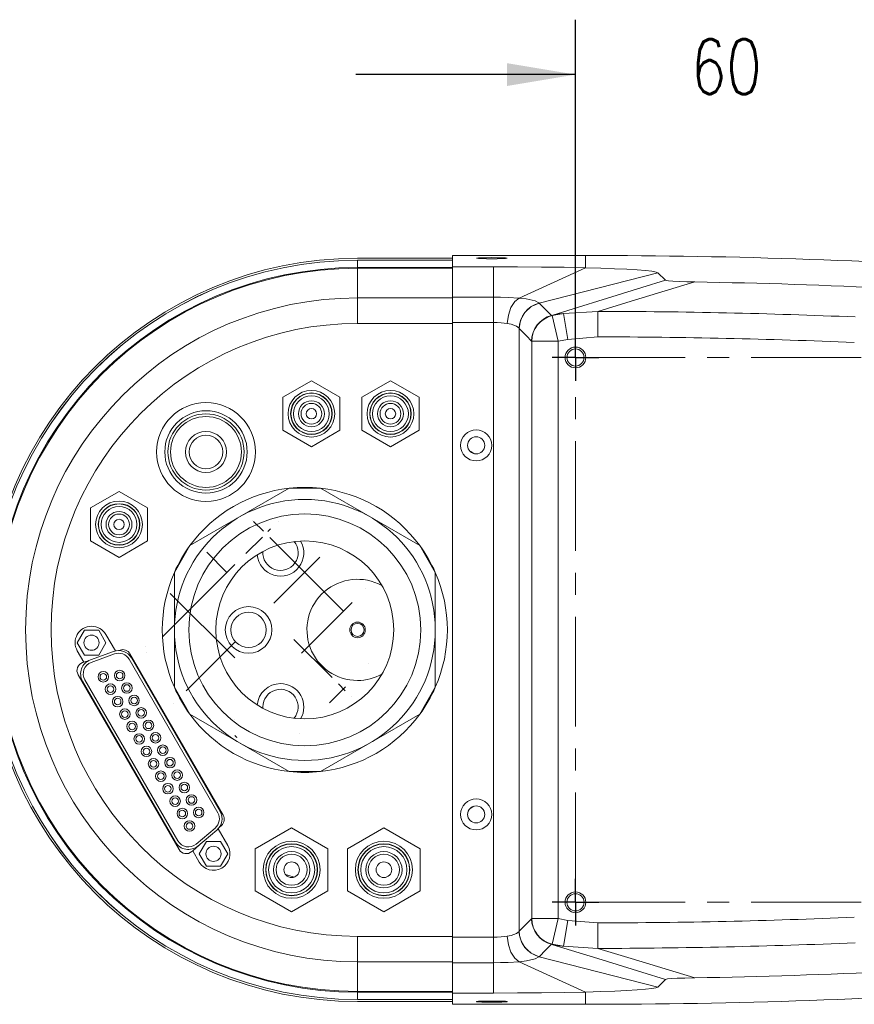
# Model space of a CAD drawing. Extents: x 13 to 426, y 7 to 274.
# Tile 3 of 17: x 51 to 99, y 38 to 95. Entities that reach past the tile are written whole.
import ezdxf

# ---------------------------------------------------------------- set-up
doc = ezdxf.new("R2010")
doc.units = 0
doc.header["$MEASUREMENT"] = 0
doc.header["$PDSIZE"] = -1
doc.linetypes.add('CENTER', pattern=[10.159999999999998, 6.35, -1.27, 1.27, -1.27])
doc.styles.add('SLDTEXTSTYLE0', font='SIMPLEX', dxfattribs={"width": 0.75})
doc.dimstyles.new('SLDDIMSTYLE0', dxfattribs={"dimtxt": 4.2333333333, "dimasz": 3.9624, "dimexe": 3.175, "dimexo": 0.0625, "dimgap": 1.0583333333, "dimtad": 0, "dimtih": 1, "dimtoh": 1, "dimdec": 0, "dimlfac": 3.3333333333, "dimzin": 12, "dimdsep": 46, "dimtxsty": 'Standard', "dimsah": 1, "dimcen": 0.09, "dimclrd": 7, "dimclre": 7, "dimclrt": 7, "dimadec": 0, "dimazin": 0, "dimtfac": 1, "dimtdec": 4, "dimtofl": 0, "dimtmove": 0, "dimatfit": 3, "dimfxl": 1, "dimtolj": 1, "dimtzin": 12, "dimarcsym": 0})

# ---------------------------------------------------------------- blocks, each defined once
blk = doc.blocks.new('*D7')
at = {"color": 7}
for p, q in [((83.0162587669, 76.560648), (83.0162587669, 94.8207680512)), ((101.0162587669, 76.560648), (101.0162587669, 94.8207680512)), ((83.0162587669, 91.6457680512), (70.3162587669, 91.6457680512)), ((101.0162587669, 91.6457680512), (113.7162587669, 91.6457680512))]:
    blk.add_line(p, q, dxfattribs=at)
for p in [(83.0162587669, 75.290648), (101.0162587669, 75.290648)]:
    blk.add_point(p, dxfattribs=at)
for points in [[(83.0162587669, 91.6457680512), (79.0538587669, 92.3061680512), (79.0538587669, 90.9853680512)], [(101.0162587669, 91.6457680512), (104.9786587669, 90.9853680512), (104.9786587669, 92.3061680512)]]:
    blk.add_solid(points, dxfattribs=at)
at = {"color": 7, "insert": (89.6976046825, 90.5168082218), "char_height": 3.175, "attachment_point": 7, "style": 'SLDTEXTSTYLE0'}
blk.add_mtext('60', dxfattribs=at)
blk = doc.blocks.new('SW_CENTERMARK4')
at = {"color": 7, "linetype": 'Continuous'}
for p, q in [((83.0162587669, 76.040648), (83.0162587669, 76.640648)), ((83.0162587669, 75.290648), (83.0162587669, 76.040648)), ((82.2662587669, 75.290648), (81.6662587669, 75.290648)), ((83.0162587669, 75.290648), (82.2662587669, 75.290648)), ((83.0162587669, 75.290648), (83.0162587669, 74.540648)), ((83.0162587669, 75.290648), (83.7662587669, 75.290648)), ((83.7662587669, 75.290648), (84.3662587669, 75.290648)), ((83.0162587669, 74.540648), (83.0162587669, 73.940648))]:
    blk.add_line(p, q, dxfattribs=at)
blk = doc.blocks.new('SW_CENTERMARK6')
at = {"color": 7, "linetype": 'Continuous'}
for p, q in [((83.0162587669, 44.540648), (83.0162587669, 45.140648)), ((83.0162587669, 43.790648), (83.0162587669, 44.540648)), ((82.2662587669, 43.790648), (81.6662587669, 43.790648)), ((83.0162587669, 43.790648), (82.2662587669, 43.790648)), ((83.0162587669, 43.790648), (83.0162587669, 43.040648)), ((83.0162587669, 43.790648), (83.7662587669, 43.790648)), ((83.7662587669, 43.790648), (84.3662587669, 43.790648)), ((83.0162587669, 43.040648), (83.0162587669, 42.440648))]:
    blk.add_line(p, q, dxfattribs=at)

msp = doc.modelspace()

# ---------------------------------------------------------------- hatches: boundary and pattern name
h = msp.add_hatch()
h.set_pattern_fill('ANSI38', scale=25.4, style=0)
h.set_pattern_definition([(45.0000020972, (0, 0), (-2.245064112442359, 2.2450639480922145), []), (134.999971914, (0, 0), (-6.735190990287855, 2.2450673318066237), [7.9375, -4.7625])])
edge = h.paths.add_edge_path()
edge.add_line((65.38920277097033, 65.22348060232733), (65.3892027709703, 65.87432413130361))
edge.add_line((63.31771919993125, 65.75032335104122), (63.31771919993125, 65.08467943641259))
edge.add_line((63.31771919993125, 53.995092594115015), (63.31771919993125, 53.32944867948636))
edge.add_line((65.3892027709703, 53.20544789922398), (65.38920277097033, 53.85629142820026))
edge.add_ellipse((64.764094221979, 59.53988601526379), major_axis=(5.97095454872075, 0), ratio=0.9571333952, start_angle=255.3800241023, end_angle=276.2764333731)
edge.add_ellipse((64.764094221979, 59.53988601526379), major_axis=(5.97095454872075, 0), ratio=0.9571333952, start_angle=83.7235666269, end_angle=104.6199758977)
edge.add_spline(control_points=[(69.12081944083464, 54.74675805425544), (68.79187709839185, 54.470208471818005), (68.4414345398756, 54.23052373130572), (67.70026906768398, 53.820220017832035), (67.30554799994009, 53.648454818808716), (66.49392215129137, 53.38339243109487), (66.08037679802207, 53.2902471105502), (65.23828656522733, 53.180358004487), (64.80591403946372, 53.1643196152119), (63.957285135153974, 53.21113446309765), (63.538252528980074, 53.27295222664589), (62.710831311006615, 53.47399240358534), (62.302228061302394, 53.61441417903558), (61.529688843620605, 53.963058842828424), (61.161235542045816, 54.17206980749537), (60.46162075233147, 54.662699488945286), (60.135101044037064, 54.94208355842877), (59.25504799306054, 55.856917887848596), (58.78283071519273, 56.59312429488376), (58.331813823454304, 57.7806088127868), (58.22084342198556, 58.19832811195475), (58.09080548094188, 59.04106158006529), (58.07065353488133, 59.46427472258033), (58.120025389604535, 60.31439142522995), (58.19103495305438, 60.74163112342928), (58.41694918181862, 61.55962419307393), (58.572546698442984, 61.957097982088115), (58.96639270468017, 62.71972994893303), (59.19916804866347, 63.075047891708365), (59.73223943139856, 63.736721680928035), (60.03603632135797, 64.04530948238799), (60.68868545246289, 64.59109497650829), (61.03868905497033, 64.83091763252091), (61.785434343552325, 65.24528863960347), (62.18005733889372, 65.41766455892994), (63.387524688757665, 65.8176262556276), (64.25140462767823, 65.93533030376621), (65.94380490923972, 65.85377903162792), (66.79211565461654, 65.65340570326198), (67.95232427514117, 65.13356614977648), (68.32847660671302, 64.92022621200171), (69.02467131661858, 64.43000350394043), (69.34560667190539, 64.15400648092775), (69.93227509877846, 63.539242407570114), (70.19892893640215, 63.197394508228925), (70.65049738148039, 62.47897246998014), (70.83902415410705, 62.09946814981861), (71.288284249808, 60.89759816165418), (71.41880990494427, 60.04192810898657), (71.34525404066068, 58.76071274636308), (71.2769259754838, 58.34207574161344), (71.05476050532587, 57.52126513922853), (70.89872053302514, 57.116689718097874), (70.32117865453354, 55.980726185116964), (69.7787041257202, 55.299857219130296), (69.12081944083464, 54.74675805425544)], knot_values=[0, 0, 0, 0, 0.03125, 0.03125, 0.0625, 0.0625, 0.09375, 0.09375, 0.125, 0.125, 0.15625, 0.15625, 0.1875, 0.1875, 0.21875, 0.21875, 0.25, 0.25, 0.3125, 0.3125, 0.34375, 0.34375, 0.375, 0.375, 0.40625, 0.40625, 0.4375, 0.4375, 0.46875, 0.46875, 0.5, 0.5, 0.53125, 0.53125, 0.5625, 0.5625, 0.625, 0.625, 0.6875, 0.6875, 0.71875, 0.71875, 0.75, 0.75, 0.78125, 0.78125, 0.8125, 0.8125, 0.875, 0.875, 0.90625, 0.90625, 0.9375, 0.9375, 1, 1, 1, 1], degree=3, periodic=0)
edge.add_spline(control_points=[(69.63758496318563, 55.23172716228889), (69.3407653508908, 54.92088257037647), (69.01823893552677, 54.64476742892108), (68.32502891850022, 54.15759667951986), (67.95028854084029, 53.94492516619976), (67.17114589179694, 53.59656669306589), (66.76948149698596, 53.4610399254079), (65.9426993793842, 53.264949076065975), (65.51415930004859, 53.20481795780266), (64.66555864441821, 53.16487897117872), (64.2422518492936, 53.183720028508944), (63.39763998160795, 53.29959580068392), (62.9775444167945, 53.39747255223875), (61.771438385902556, 53.79842138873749), (61.00817682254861, 54.22084533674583), (59.71050997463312, 55.307344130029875), (59.15993146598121, 55.98625679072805), (58.57651245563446, 57.11450895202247), (58.41801197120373, 57.51674509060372), (58.190874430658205, 58.33827848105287), (58.12125334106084, 58.75604527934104), (58.07055306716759, 59.605682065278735), (58.09093801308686, 60.03851835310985), (58.22001647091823, 60.87713008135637), (58.32836805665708, 61.289215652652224), (58.63279354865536, 62.092480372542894), (58.82411784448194, 62.47179608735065), (59.28040771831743, 63.18840856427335), (59.548725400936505, 63.52841942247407), (60.13893395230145, 64.14138966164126), (60.4615814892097, 64.41703686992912), (61.161103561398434, 64.90761780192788), (61.535543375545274, 65.11981988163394), (62.69564900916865, 65.64196701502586), (63.54301516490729, 65.84673037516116), (64.81254007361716, 65.91533833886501), (65.24286111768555, 65.89923501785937), (66.08918821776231, 65.78795045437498), (66.502253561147, 65.69403817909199), (67.30828421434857, 65.43003889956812), (67.70518035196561, 65.25734325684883), (68.44886249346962, 64.8446176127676), (68.79769378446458, 64.60491745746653), (69.44834684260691, 64.05740818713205), (69.75082654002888, 63.747221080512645), (70.27932038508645, 63.08391401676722), (70.509362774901, 62.728041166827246), (71.0921218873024, 61.58439815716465), (71.31990093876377, 60.75037701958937), (71.39434313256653, 59.469119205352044), (71.37465688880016, 59.045453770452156), (71.24814505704, 58.20482084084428), (71.13933759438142, 57.78496188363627), (70.69433986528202, 56.59076299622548), (70.2312241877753, 55.853416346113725), (69.63758496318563, 55.23172716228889)], knot_values=[0, 0, 0, 0, 0.03125, 0.03125, 0.0625, 0.0625, 0.09375, 0.09375, 0.125, 0.125, 0.15625, 0.15625, 0.1875, 0.1875, 0.25, 0.25, 0.3125, 0.3125, 0.34375, 0.34375, 0.375, 0.375, 0.40625, 0.40625, 0.4375, 0.4375, 0.46875, 0.46875, 0.5, 0.5, 0.53125, 0.53125, 0.5625, 0.5625, 0.625, 0.625, 0.65625, 0.65625, 0.6875, 0.6875, 0.71875, 0.71875, 0.75, 0.75, 0.78125, 0.78125, 0.8125, 0.8125, 0.875, 0.875, 0.90625, 0.90625, 0.9375, 0.9375, 1, 1, 1, 1], degree=3, periodic=0)
edge.add_spline(control_points=[(69.80792128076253, 57.22220863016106), (69.64658842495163, 56.897076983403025), (69.45494176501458, 56.594136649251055), (69.0146542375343, 56.02997876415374), (68.76279274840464, 55.76629743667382), (68.21673838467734, 55.29734307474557), (67.9237294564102, 55.091787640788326), (67.29881731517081, 54.7369726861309), (66.96542548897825, 54.588035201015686), (65.9472776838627, 54.243546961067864), (65.21869881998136, 54.141830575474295), (63.78950864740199, 54.20527319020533), (63.07247801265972, 54.3713580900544), (62.09022874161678, 54.802143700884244), (61.77218912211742, 54.978363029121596), (61.1783634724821, 55.38635923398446), (60.904407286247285, 55.61591566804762), (60.40276139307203, 56.126538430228), (60.17311851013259, 56.411303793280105), (59.78143865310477, 57.01257219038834), (59.61736036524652, 57.32995194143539), (59.3547941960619, 57.99929239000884), (59.257503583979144, 58.35150794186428), (59.140412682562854, 59.05744174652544), (59.11870356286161, 59.41581676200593), (59.15263992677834, 60.140778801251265), (59.207603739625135, 60.49511424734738), (59.38997973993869, 61.18825352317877), (59.51958490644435, 61.530436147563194), (60.00299218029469, 62.493747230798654), (60.46053814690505, 63.07078509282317), (61.54930221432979, 64.00198453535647), (62.18969527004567, 64.36442142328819), (63.207044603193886, 64.71282642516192), (63.5620006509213, 64.79865980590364), (64.2727623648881, 64.90239193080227), (64.62992166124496, 64.92146482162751), (65.34780569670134, 64.89386634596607), (65.70986474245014, 64.84614838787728), (66.40806780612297, 64.68706495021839), (66.74795468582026, 64.57587798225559), (67.4086198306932, 64.28788063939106), (67.72660375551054, 64.1114008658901), (68.3155407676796, 63.706106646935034), (68.58995255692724, 63.47593565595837), (69.0960052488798, 62.95689908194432), (69.31999746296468, 62.675588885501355), (69.7075195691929, 62.07472775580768), (69.87304905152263, 61.75081396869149), (70.13291498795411, 61.07804397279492), (70.22681500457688, 60.73280195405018), (70.3429092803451, 60.02469239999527), (70.36422105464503, 59.65905249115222), (70.31462080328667, 58.58473169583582), (70.13058699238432, 57.872471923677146), (69.80792128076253, 57.22220863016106)], knot_values=[0, 0, 0, 0, 0.03125, 0.03125, 0.0625, 0.0625, 0.09375, 0.09375, 0.125, 0.125, 0.1875, 0.1875, 0.25, 0.25, 0.28125, 0.28125, 0.3125, 0.3125, 0.34375, 0.34375, 0.375, 0.375, 0.40625, 0.40625, 0.4375, 0.4375, 0.46875, 0.46875, 0.5, 0.5, 0.5625, 0.5625, 0.625, 0.625, 0.65625, 0.65625, 0.6875, 0.6875, 0.71875, 0.71875, 0.75, 0.75, 0.78125, 0.78125, 0.8125, 0.8125, 0.84375, 0.84375, 0.875, 0.875, 0.90625, 0.90625, 0.9375, 0.9375, 1, 1, 1, 1], degree=3, periodic=0)

# ---------------------------------------------------------------- linework, layer by layer
at = {"color": 7, "linetype": 'Continuous', "lineweight": 15}
for p, q in [((75.9009187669, 81.0305916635), (70.4145187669, 81.0305916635)), ((70.4145187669, 80.914748), (70.4145187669, 80.9138196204)), ((70.4145187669, 80.914748), (75.9009187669, 80.914748)), ((70.4145187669, 80.49331982), (70.4145187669, 80.9138196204)), ((75.9009187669, 80.9138196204), (70.4145187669, 80.9138196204)), ((83.5894987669, 81.189068), (75.9009187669, 81.189068)), ((75.9009187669, 80.5356330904), (75.9009187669, 81.189068)), ((83.5894987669, 80.4786314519), (83.5894987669, 81.189068)), ((70.4145187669, 80.4457052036), (70.4145187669, 80.49331982)), ((70.4145187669, 80.49331982), (75.9009187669, 80.49331982)), ((70.4145187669, 78.7347009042), (70.4145187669, 80.4457052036)), ((75.9009187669, 80.4457052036), (70.4145187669, 80.4457052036)), ((75.9009187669, 80.5356330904), (78.2677256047, 80.5356330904)), ((75.9009187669, 80.5356330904), (75.9009187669, 78.7828390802)), ((78.2677256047, 80.5356330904), (78.2677256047, 78.7828390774)), ((83.5894987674, 80.4786291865), (79.7537350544, 78.7252180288)), ((87.7763674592, 80.1923184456), (80.9108541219, 78.4367445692)), ((87.7763674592, 80.1923184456), (88.2142731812, 79.7517301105)), ((70.4145187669, 78.7347009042), (70.4145187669, 77.2592439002)), ((70.4145187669, 78.7347009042), (75.9009187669, 78.7347009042)), ((75.9009187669, 78.7828390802), (75.9009187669, 77.3073820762)), ((75.9009187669, 78.7828390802), (78.2677256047, 78.7828390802)), ((78.2677256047, 78.7828390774), (78.2677256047, 77.3073820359)), ((81.6247772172, 77.7166407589), (81.7123219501, 77.743515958)), ((81.6247772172, 77.7166407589), (81.6767251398, 77.7087778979)), ((81.6767251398, 77.7087778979), (82.3212521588, 77.8296982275)), ((81.6767251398, 77.7087778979), (82.0115363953, 76.2254822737)), ((82.3212521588, 77.8296982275), (84.3059716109, 77.9585808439)), ((82.3212521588, 77.8296982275), (82.5749014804, 76.336875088)), ((84.3059716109, 77.9585808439), (84.3031284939, 76.4831265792)), ((75.9009187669, 77.2592439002), (70.4145187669, 77.2592439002)), ((78.2677256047, 77.3073820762), (75.9009187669, 77.3073820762)), ((75.9009187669, 41.7739139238), (75.9009187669, 77.3073820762)), ((78.2677256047, 41.7739139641), (78.2677256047, 77.3073820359)), ((79.7668118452, 76.9602263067), (79.7612464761, 76.965117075)), ((79.7668118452, 76.9602263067), (79.7668118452, 42.1210696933)), ((82.5749014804, 76.336875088), (82.0115363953, 76.2254822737)), ((84.3031284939, 76.4831265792), (82.5749014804, 76.336875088)), ((80.4884647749, 76.2254822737), (80.477140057, 76.2410538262)), ((80.4884647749, 42.8558137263), (80.4884647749, 76.2254822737)), ((80.4884647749, 76.2254822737), (82.0115363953, 76.2254822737)), ((82.0115363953, 76.2254822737), (82.0115363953, 42.8558137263)), ((67.7475187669, 73.9427038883), (66.0975187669, 72.9900759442)), ((69.3975187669, 72.9900759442), (67.7475187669, 73.9427038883)), ((72.3195187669, 73.9427038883), (70.6695187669, 72.9900759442)), ((73.9695187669, 72.9900759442), (72.3195187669, 73.9427038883)), ((66.0975187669, 72.9900759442), (66.0975187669, 71.0848200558)), ((69.3975187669, 71.0848200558), (69.3975187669, 72.9900759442)), ((70.6695187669, 72.9900759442), (70.6695187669, 71.0848200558)), ((73.9695187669, 71.0848200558), (73.9695187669, 72.9900759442)), ((66.0975187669, 71.0848200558), (67.7475187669, 70.1321921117)), ((67.7475187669, 70.1321921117), (69.3975187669, 71.0848200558)), ((70.6695187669, 71.0848200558), (72.3195187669, 70.1321921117)), ((72.3195187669, 70.1321921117), (73.9695187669, 71.0848200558)), ((56.6223187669, 67.5419038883), (54.9723187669, 66.5892759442)), ((58.2723187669, 66.5892759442), (56.6223187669, 67.5419038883)), ((66.4676385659, 67.7317472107), (63.5946187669, 66.0730084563)), ((68.2653989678, 67.7317472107), (66.4676385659, 67.7317472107)), ((71.1384187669, 66.0730084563), (68.2653989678, 67.7317472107)), ((54.9723187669, 66.5892759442), (54.9723187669, 64.6840200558)), ((58.2723187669, 64.6840200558), (58.2723187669, 66.5892759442)), ((63.5946187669, 66.0730084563), (60.7215989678, 64.414269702)), ((74.0114385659, 64.414269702), (71.1384187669, 66.0730084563)), ((54.9723187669, 64.6840200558), (56.6223187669, 63.7313921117)), ((56.6223187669, 63.7313921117), (58.2723187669, 64.6840200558)), ((60.7215989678, 64.414269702), (59.8227187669, 62.857363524)), ((74.9103187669, 62.857363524), (74.0114385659, 64.414269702)), ((59.8227187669, 62.857363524), (59.8227187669, 59.5398860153)), ((74.9103187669, 59.5398860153), (74.9103187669, 62.857363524)), ((54.6231094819, 59.5148803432), (54.2106648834, 58.8005053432)), ((55.447998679, 59.5148803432), (54.6231094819, 59.5148803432)), ((55.8604432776, 58.8005053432), (55.447998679, 59.5148803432)), ((56.4113842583, 58.3224975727), (55.8604432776, 59.2767553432)), ((59.8227187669, 59.5398860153), (59.8227187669, 56.2224085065)), ((74.9103187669, 56.2224085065), (74.9103187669, 59.5398860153)), ((54.2106648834, 58.8005053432), (54.6231094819, 58.0861303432)), ((55.447998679, 58.0861303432), (55.8604432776, 58.8005053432)), ((54.2106648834, 58.3242553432), (54.5884602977, 57.6698944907)), ((54.6231094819, 58.0861303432), (55.447998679, 58.0861303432)), ((56.3094966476, 58.2924486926), (54.9643765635, 57.8028650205)), ((56.3616205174, 58.1492395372), (55.0165004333, 57.6596558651)), ((56.3616205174, 58.1492395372), (55.0165004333, 57.6596558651)), ((56.6826665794, 58.3768135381), (56.5847320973, 58.3437548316)), ((62.6392879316, 48.8308519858), (57.2519479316, 58.1619985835)), ((54.5884602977, 57.6698944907), (54.5177371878, 57.6460212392)), ((54.8895704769, 57.7715370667), (54.5884602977, 57.6698944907)), ((62.3319531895, 48.9669313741), (57.2085087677, 57.8409974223)), ((62.3319531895, 48.9669313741), (57.2085087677, 57.8409974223)), ((62.463935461, 49.0431313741), (57.3404910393, 57.9171974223)), ((54.2555302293, 56.9511462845), (60.0924502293, 46.8413042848)), ((54.517169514, 56.5741737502), (59.8891820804, 47.2695750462)), ((54.6491517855, 56.6503737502), (60.021164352, 47.3457750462)), ((54.6491517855, 56.6503737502), (60.021164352, 47.3457750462)), ((59.8227187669, 56.2224085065), (60.7215989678, 54.6655023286)), ((74.0114385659, 54.6655023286), (74.9103187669, 56.2224085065)), ((60.7215989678, 54.6655023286), (63.5946187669, 53.0067635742)), ((71.1384187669, 53.0067635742), (74.0114385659, 54.6655023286)), ((63.5946187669, 53.0067635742), (66.4676385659, 51.3480248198)), ((68.2653989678, 51.3480248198), (71.1384187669, 53.0067635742)), ((66.4676385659, 51.3480248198), (68.2653989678, 51.3480248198)), ((61.0789026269, 47.1592672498), (62.1754545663, 48.0793835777)), ((61.0789026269, 47.1592672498), (62.1754545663, 48.0793835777)), ((61.1768634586, 47.0425220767), (62.273415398, 47.9626384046)), ((62.9089432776, 47.0683952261), (62.3503822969, 48.0358512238)), ((62.4253702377, 48.1289589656), (62.5406824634, 48.2304323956)), ((66.6045187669, 48.0971191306), (64.5045187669, 46.8846835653)), ((68.7045187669, 46.8846835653), (66.6045187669, 48.0971191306)), ((71.9385187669, 48.0971191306), (69.8385187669, 46.8846835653)), ((74.0385187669, 46.8846835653), (71.9385187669, 48.0971191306)), ((60.881369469, 46.7702560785), (61.4760817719, 47.293596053)), ((61.6716094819, 47.3065202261), (61.2591648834, 46.5921452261)), ((62.496498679, 47.3065202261), (61.6716094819, 47.3065202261)), ((62.9089432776, 46.5921452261), (62.496498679, 47.3065202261)), ((60.8253330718, 46.7209446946), (60.881369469, 46.7702560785)), ((60.881369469, 46.7702560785), (61.2591648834, 46.1158952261)), ((64.5045187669, 46.8846835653), (64.5045187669, 44.4598124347)), ((68.7045187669, 44.4598124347), (68.7045187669, 46.8846835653)), ((69.8385187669, 46.8846835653), (69.8385187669, 44.4598124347)), ((74.0385187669, 44.4598124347), (74.0385187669, 46.8846835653)), ((61.2591648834, 46.5921452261), (61.6716094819, 45.8777702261)), ((62.496498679, 45.8777702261), (62.9089432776, 46.5921452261)), ((61.6716094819, 45.8777702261), (62.496498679, 45.8777702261)), ((64.5045187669, 44.4598124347), (66.6045187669, 43.2473768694)), ((66.6045187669, 43.2473768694), (68.7045187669, 44.4598124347)), ((69.8385187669, 44.4598124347), (71.9385187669, 43.2473768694)), ((71.9385187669, 43.2473768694), (74.0385187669, 44.4598124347)), ((80.477140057, 42.8402421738), (80.4884647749, 42.8558137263)), ((80.4884647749, 42.8558137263), (82.0115363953, 42.8558137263)), ((82.0115363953, 42.8558137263), (81.6767251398, 41.3725181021)), ((82.0115363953, 42.8558137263), (82.5749014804, 42.744420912)), ((82.5749014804, 42.744420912), (82.3212521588, 41.2515977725)), ((82.5749014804, 42.744420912), (84.3031284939, 42.5981694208)), ((84.3059716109, 41.1227151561), (84.3031284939, 42.5981694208)), ((70.4145187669, 40.3465950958), (70.4145187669, 41.8220520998)), ((70.4145187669, 41.8220520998), (75.9009187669, 41.8220520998)), ((75.9009187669, 41.7739139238), (78.2677256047, 41.7739139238)), ((75.9009187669, 41.7739139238), (75.9009187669, 40.2984569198)), ((78.2677256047, 41.7739139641), (78.2677256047, 40.2984569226)), ((79.7612186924, 42.1161666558), (79.7668118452, 42.1210696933)), ((81.6767251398, 41.3725181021), (81.6247772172, 41.3646552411)), ((81.7123219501, 41.337780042), (81.6247772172, 41.3646552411)), ((82.3212521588, 41.2515977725), (81.6767251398, 41.3725181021)), ((84.3059716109, 41.1227151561), (82.3212521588, 41.2515977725)), ((80.9108433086, 40.6445541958), (87.7763674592, 38.8889775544)), ((75.9009187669, 40.3465950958), (70.4145187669, 40.3465950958)), ((70.4145187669, 40.3465950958), (70.4145187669, 38.6355907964)), ((78.2677256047, 40.2984569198), (75.9009187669, 40.2984569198)), ((75.9009187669, 40.2984569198), (75.9009187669, 38.5456629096)), ((78.2677256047, 40.2984569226), (78.2677256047, 38.5456629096)), ((79.7537228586, 40.3560784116), (83.5894987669, 38.6026616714)), ((88.2142731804, 39.3295658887), (87.7763674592, 38.8889775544)), ((70.4145187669, 38.6355907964), (75.9009187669, 38.6355907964)), ((70.4145187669, 38.6355907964), (70.4145187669, 38.58797618)), ((75.9009187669, 38.58797618), (70.4145187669, 38.58797618)), ((70.4145187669, 38.58797618), (70.4145187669, 38.1674763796)), ((70.4145187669, 38.1674763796), (75.9009187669, 38.1674763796)), ((70.4145187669, 38.166548), (70.4145187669, 38.1674763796)), ((75.9009187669, 38.166548), (70.4145187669, 38.166548)), ((78.2677256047, 38.5456629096), (75.9009187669, 38.5456629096)), ((75.9009187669, 37.892228), (75.9009187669, 38.5456629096)), ((83.5894987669, 38.6026625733), (83.5894987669, 37.892228)), ((70.4145187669, 38.0507043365), (75.9009187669, 38.0507043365)), ((75.9009187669, 37.892228), (83.5894987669, 37.892228))]:
    msp.add_line(p, q, dxfattribs=at)
at = {"color": 5, "linetype": 'CENTER', "lineweight": 0}
for p, q in [((83.0162587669, 43.790648), (83.0162587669, 75.290648)), ((83.0162587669, 75.290648), (101.0162587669, 75.290648)), ((83.0162587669, 43.790648), (101.0162587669, 43.790648))]:
    msp.add_line(p, q, dxfattribs=at)
at = {"color": 7, "linetype": 'Continuous', "lineweight": 15, "flags": 128}
for points in [[(78.1869187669, 81.0633104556), (77.8791006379, 81.0614162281), (77.6084099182, 81.0559620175), (77.4074959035, 81.0476056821), (77.3005917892, 81.0373551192), (77.3005917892, 81.026446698), (77.4074959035, 81.016196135), (77.6084099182, 81.0078397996), (77.8791006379, 81.002385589), (78.1869187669, 81.0004913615), (78.4947368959, 81.002385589), (78.7654276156, 81.0078397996), (78.9663416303, 81.016196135), (79.0732457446, 81.026446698), (79.0732457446, 81.0373551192), (78.9663416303, 81.0476056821), (78.7654276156, 81.0559620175), (78.4947368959, 81.0614162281), (78.1869187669, 81.0633104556)], [(78.2677256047, 80.5356330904), (79.6700174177, 80.5320308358), (81.0508330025, 80.5210480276), (82.3704048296, 80.5031090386), (83.5894987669, 80.4786325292)], [(83.5894987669, 80.4786303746), (84.4786125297, 80.4539176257), (85.2805843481, 80.4240657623), (85.9863096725, 80.3900443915), (86.5851785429, 80.3528918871), (87.0723740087, 80.3134091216), (87.4357554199, 80.2728600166), (87.6722406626, 80.2321317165), (87.7763674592, 80.1923184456)], [(81.7123219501, 77.743515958), (84.3064560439, 78.5418362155), (86.8601490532, 79.3315057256), (88.2141914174, 79.7517310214)], [(88.2141914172, 79.7517310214), (88.2649357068, 79.7331877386), (88.4028639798, 79.7141659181), (88.6512495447, 79.6960196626), (89.0320204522, 79.6795499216), (89.4529184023, 79.6677096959), (89.9215091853, 79.6583977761)], [(89.9215091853, 79.6583977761), (88.8414092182, 79.330201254), (86.2361985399, 78.5410385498), (84.3059716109, 77.9585808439)], [(78.2677256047, 78.7828390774), (78.2677436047, 78.7828390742), (78.67544546, 78.7788497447), (79.1254815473, 78.7648336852), (79.7537247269, 78.7252203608), (79.7537395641, 78.7252190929)], [(79.7539905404, 78.7251936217), (79.4999792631, 78.5224304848), (79.2869309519, 78.1834649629), (79.1377067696, 77.7446697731), (79.0683192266, 77.2531298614)], [(79.753730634, 78.7252160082), (80.1717615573, 78.6774917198), (80.6877106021, 78.567670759), (80.9017203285, 78.4529133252), (80.9091900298, 78.4363214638), (80.9091906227, 78.4363191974)], [(80.9125128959, 78.4371647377), (80.4548439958, 78.2345522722), (80.0861783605, 77.8954550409), (79.8463458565, 77.456504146), (79.761258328, 76.9651171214)], [(80.9142629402, 78.4357701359), (80.6768583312, 78.353706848), (80.4561148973, 78.2337706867), (80.2580321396, 78.0792213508), (80.0879936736, 77.8942592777), (79.9506209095, 77.6839114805), (79.849647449, 77.4538949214), (79.7878176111, 77.2104611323), (79.7668118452, 76.9602263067)], [(80.912517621, 78.437169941), (80.9125184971, 78.4371693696), (80.9142629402, 78.4357701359)], [(80.9142629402, 78.4357701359), (81.0205975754, 78.3282345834), (81.2332668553, 78.1130702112), (81.6247772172, 77.7166407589)], [(81.6247772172, 77.7166407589), (81.3873407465, 77.6345975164), (81.1665643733, 77.514672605), (80.9684496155, 77.3601260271), (80.7983819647, 77.1751589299), (80.6609844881, 76.964799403), (80.5599921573, 76.7347657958), (80.4981503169, 76.4913112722), (80.477140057, 76.2410538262)], [(80.4884647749, 76.2254822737), (80.5105436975, 76.4804176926), (80.5750786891, 76.7281421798), (80.6802443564, 76.9616487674), (80.823066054, 77.174332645), (80.9995040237, 77.3601779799), (81.2045676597, 77.5139280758), (81.4324566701, 77.6312340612), (81.6767251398, 77.7087778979)], [(82.3212521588, 77.8296982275), (82.2441969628, 77.8235877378), (82.1673826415, 77.8161419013), (82.0908229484, 77.8073620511), (82.0145315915, 77.7972497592), (81.9385222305, 77.7858068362), (81.8628084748, 77.7730353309), (81.787403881, 77.7589375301), (81.7123219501, 77.743515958)], [(79.0684733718, 77.2531062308), (78.7263750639, 77.2905086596), (78.4852363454, 77.3036427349), (78.2677256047, 77.3073820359)], [(79.7612695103, 76.971159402), (79.7524439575, 76.9881703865), (79.6017967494, 77.1031781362), (79.2967275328, 77.2088686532), (79.0684734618, 77.2531070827)], [(80.477140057, 76.2410538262), (80.1885499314, 76.5334051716), (79.8999595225, 76.8255268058), (79.7668118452, 76.9602263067)], [(79.7668118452, 42.1210696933), (79.8999595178, 42.2557691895), (80.1885499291, 42.547890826), (80.477140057, 42.8402421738)], [(80.477140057, 42.8402421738), (80.4981503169, 42.5899847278), (80.5599921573, 42.3465302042), (80.6609844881, 42.116496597), (80.7983819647, 41.9061370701), (80.9684496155, 41.7211699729), (81.1665643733, 41.566623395), (81.3873407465, 41.4466984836), (81.6247772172, 41.3646552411)], [(81.6767251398, 41.3725181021), (81.4324566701, 41.4500619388), (81.2045676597, 41.5673679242), (80.9995040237, 41.7211180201), (80.823066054, 41.906963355), (80.6802443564, 42.1196472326), (80.5750786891, 42.3531538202), (80.5105436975, 42.6008783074), (80.4884647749, 42.8558137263)], [(78.2677256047, 41.7739139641), (78.4852281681, 41.7776529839), (78.7263671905, 41.7907867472), (79.0684663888, 41.8281887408)], [(79.0683165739, 41.8281677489), (79.1377081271, 41.3366275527), (79.2869357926, 40.8978322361), (79.4999866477, 40.5588668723), (79.7539992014, 40.3561042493)], [(79.0684662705, 41.8281898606), (79.3010055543, 41.8734764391), (79.6044681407, 41.9794484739), (79.7532065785, 42.0943434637), (79.7612419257, 42.1100697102)], [(79.7612427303, 42.1161734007), (79.7666986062, 41.9940418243), (79.7984901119, 41.7883521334), (79.8904560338, 41.509127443), (80.0855271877, 41.183307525), (80.4617359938, 40.8403150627), (80.912517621, 40.644126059)], [(79.7668118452, 42.1210696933), (79.7878176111, 41.8708348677), (79.849647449, 41.6274010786), (79.9506209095, 41.3973845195), (80.0879936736, 41.1870367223), (80.2580321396, 41.0020746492), (80.4561148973, 40.8475253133), (80.6768583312, 40.727589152), (80.9142629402, 40.6455258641)], [(81.6247772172, 41.3646552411), (81.5184425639, 41.2569427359), (81.3057732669, 41.0416113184), (80.9142629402, 40.6455258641)], [(88.2141914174, 39.3295649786), (86.8601492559, 39.7497902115), (84.3064561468, 40.5394597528), (81.7123219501, 41.337780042)], [(81.7123219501, 41.337780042), (81.787403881, 41.3223584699), (81.8628084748, 41.3082606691), (81.9385222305, 41.2954891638), (82.0145315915, 41.2840462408), (82.0908229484, 41.2739339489), (82.1673826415, 41.2651540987), (82.2441969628, 41.2577082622), (82.3212521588, 41.2515977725)], [(84.3059716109, 41.1227151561), (86.2361986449, 40.5402574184), (88.8414094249, 39.7510946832), (89.9215091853, 39.4228982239)], [(80.9091689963, 40.6449823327), (80.9091684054, 40.6449800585), (80.9024663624, 40.6295705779), (80.6918056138, 40.5149382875), (80.1793899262, 40.4049240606), (79.7537191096, 40.3560801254)], [(80.9142629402, 40.6455258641), (80.9125184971, 40.6441266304), (80.912517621, 40.644126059)], [(79.7537266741, 40.3560758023), (79.7537116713, 40.3560745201), (79.1254669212, 40.3164616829), (78.6754301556, 40.302445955), (78.2677436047, 40.2984569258), (78.2677256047, 40.2984569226)], [(89.9215091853, 39.4228982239), (89.3310626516, 39.4105938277), (88.9053565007, 39.3971187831), (88.574763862, 39.3806939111), (88.3296722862, 39.3587546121), (88.2141914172, 39.3295649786)], [(87.7763674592, 38.8889775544), (87.670991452, 38.8488826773), (87.433857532, 38.8081345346), (87.0724040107, 38.7678717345), (86.5891249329, 38.7286743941), (85.990415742, 38.6914722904), (85.2848885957, 38.6574133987), (84.4804352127, 38.6274351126), (83.5894987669, 38.6026621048)], [(83.5894805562, 38.6026630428), (82.3705105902, 38.578189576), (81.0508225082, 38.5602478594), (79.6701579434, 38.5492651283), (78.2677256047, 38.5456629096)], [(78.1869187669, 38.0808046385), (77.8791006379, 38.078910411), (77.6084099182, 38.0734562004), (77.4074959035, 38.065099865), (77.3005917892, 38.054849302), (77.3005917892, 38.0439408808), (77.4074959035, 38.0336903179), (77.6084099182, 38.0253339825), (77.8791006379, 38.0198797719), (78.1869187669, 38.0179855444), (78.4947368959, 38.0198797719), (78.7654276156, 38.0253339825), (78.9663416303, 38.0336903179), (79.0732457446, 38.0439408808), (79.0732457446, 38.054849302), (78.9663416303, 38.065099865), (78.7654276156, 38.0734562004), (78.4947368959, 38.078910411), (78.1869187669, 38.0808046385)]]:
    msp.add_lwpolyline(points, dxfattribs=at)
at = {"color": 7, "linetype": 'Continuous', "lineweight": 15}
for centre, radius in [((83.0162587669, 75.290648), 0.6), ((83.0162587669, 75.290648), 0.495), ((67.7475187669, 72.037448), 1.35), ((67.7475187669, 72.037448), 1.2), ((67.7475187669, 72.037448), 1.185), ((67.7475187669, 72.037448), 1.035), ((72.3195187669, 72.037448), 1.35), ((72.3195187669, 72.037448), 1.2), ((72.3195187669, 72.037448), 1.185), ((72.3195187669, 72.037448), 1.035), ((61.6515187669, 69.827648), 2.8575), ((67.7475187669, 72.037448), 0.75), ((67.7475187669, 72.037448), 0.6), ((67.7475187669, 72.037448), 0.3), ((72.3195187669, 72.037448), 0.75), ((72.3195187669, 72.037448), 0.6), ((72.3195187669, 72.037448), 0.3), ((61.6515187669, 69.827648), 2.38125), ((61.6515187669, 69.827648), 2.20218), ((61.6515187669, 69.827648), 2.0497800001), ((61.6515187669, 69.827648), 1.1870761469), ((61.6515187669, 69.827648), 0.97155), ((77.2725187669, 70.208648), 0.9), ((77.2725187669, 70.208648), 0.495), ((56.6223187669, 65.636648), 1.35), ((56.6223187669, 65.636648), 1.2), ((56.6223187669, 65.636648), 1.185), ((56.6223187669, 65.636648), 1.035), ((67.3665187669, 59.5398860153), 7.5438), ((56.6223187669, 65.636648), 0.75), ((56.6223187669, 65.636648), 0.6), ((67.3665187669, 59.5398860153), 6.7056), ((56.6223187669, 65.636648), 0.3), ((67.3665187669, 59.5398860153), 5.1435), ((64.1145187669, 59.540648), 1.35), ((64.1145187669, 59.540648), 1.02), ((70.4145187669, 59.540648), 0.45), ((70.4145187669, 59.540648), 0.375), ((55.0355540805, 58.8005053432), 0.43815), ((55.7148823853, 56.8313942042), 0.3048), ((55.7148823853, 56.8313942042), 0.1905), ((56.6616281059, 56.8984625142), 0.3048), ((56.6616281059, 56.8984625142), 0.1905), ((56.1301723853, 56.1120908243), 0.3048), ((57.0769181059, 56.1791591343), 0.3048), ((57.0769181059, 56.1791591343), 0.1905), ((56.1301723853, 56.1120908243), 0.1905), ((56.5454623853, 55.3927874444), 0.3048), ((56.5454623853, 55.3927874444), 0.1905), ((57.4922081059, 55.4598557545), 0.3048), ((57.4922081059, 55.4598557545), 0.1905), ((56.9607523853, 54.6734840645), 0.3048), ((56.9607523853, 54.6734840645), 0.1905), ((57.9074981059, 54.7405523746), 0.3048), ((57.9074981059, 54.7405523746), 0.1905), ((57.3760423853, 53.9541806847), 0.3048), ((57.3760423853, 53.9541806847), 0.1905), ((58.3227881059, 54.0212489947), 0.3048), ((58.3227881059, 54.0212489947), 0.1905), ((57.7913323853, 53.2348773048), 0.3048), ((58.7380781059, 53.3019456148), 0.3048), ((57.7913323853, 53.2348773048), 0.1905), ((58.7380781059, 53.3019456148), 0.1905), ((58.2066223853, 52.5155739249), 0.3048), ((58.2066223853, 52.5155739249), 0.1905), ((59.1533681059, 52.582642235), 0.3048), ((59.1533681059, 52.582642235), 0.1905), ((58.6219123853, 51.796270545), 0.3048), ((58.6219123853, 51.796270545), 0.1905), ((59.5686581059, 51.8633388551), 0.3048), ((59.5686581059, 51.8633388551), 0.1905), ((59.0372023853, 51.0769671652), 0.3048), ((59.0372023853, 51.0769671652), 0.1905), ((59.9839481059, 51.1440354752), 0.3048), ((59.9839481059, 51.1440354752), 0.1905), ((60.3992381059, 50.4247320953), 0.3048), ((59.4524923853, 50.3576637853), 0.3048), ((59.4524923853, 50.3576637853), 0.1905), ((60.3992381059, 50.4247320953), 0.1905), ((59.8677823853, 49.6383604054), 0.3048), ((59.8677823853, 49.6383604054), 0.1905), ((60.8145281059, 49.7054287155), 0.3048), ((60.8145281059, 49.7054287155), 0.1905), ((77.2725187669, 48.872648), 0.9), ((60.2830723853, 48.9190570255), 0.3048), ((60.2830723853, 48.9190570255), 0.1905), ((61.2298181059, 48.9861253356), 0.3048), ((61.2298181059, 48.9861253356), 0.1905), ((77.2725187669, 48.872648), 0.495), ((60.6983623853, 48.1997536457), 0.3048), ((60.6983623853, 48.1997536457), 0.1905), ((66.6045187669, 45.672248), 1.65), ((71.9385187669, 45.672248), 1.65), ((62.0840540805, 46.5921452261), 0.43815), ((66.6045187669, 45.672248), 1.5), ((66.6045187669, 45.672248), 1.485), ((66.6045187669, 45.672248), 1.335), ((66.6045187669, 45.672248), 1.05), ((71.9385187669, 45.672248), 1.5), ((71.9385187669, 45.672248), 1.485), ((71.9385187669, 45.672248), 1.335), ((71.9385187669, 45.672248), 1.05), ((66.6045187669, 45.672248), 0.9), ((66.6045187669, 45.672248), 0.45), ((71.9385187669, 45.672248), 0.9), ((71.9385187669, 45.672248), 0.45), ((83.0162587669, 43.790648), 0.6), ((83.0162587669, 43.790648), 0.495)]:
    msp.add_circle(centre, radius, dxfattribs=at)
for centre, radius, start, end in [((70.4145187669, 59.540648), 21.4899436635, 90, 270), ((70.4145187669, 59.540648), 21.3741, 90, 270), ((70.4145187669, 59.540648), 21.3731716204, 90, 270), ((83.5894987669, -293.859712), 375.04878, 86.0347808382, 90), ((70.4145187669, 59.540648), 20.95267182, 90, 270), ((70.4145187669, 59.540648), 20.9050572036, 90, 270), ((83.5894987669, -293.859712), 373.5717771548, 87.2686154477, 89.0287948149), ((70.4145187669, 59.540648), 19.1940529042, 90, 270), ((83.5894987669, -293.859712), 371.8189831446, 87.5955922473, 89.8895944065), ((70.4145187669, 59.540648), 17.7185959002, 90, 270), ((83.5894987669, -293.859712), 370.3435261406, 87.5937099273, 89.8895944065), ((70.4145187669, 59.540648), 12.2094396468, 56.5893819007, 57.9401655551), ((67.3665187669, 59.5398860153), 8.24103, 83.7380748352, 96.2619251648), ((67.3665187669, 59.5398860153), 8.24103, 96.2619251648, 143.7380748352), ((67.3665187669, 59.5398860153), 8.24103, 36.2619251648, 83.7380748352), ((67.3665187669, 59.5398860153), 8.24103, 143.7380748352, 156.2619251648), ((65.9597460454, 63.9954207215), 1.35, 184.6883795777, 30.3571854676), ((65.9597460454, 63.9954207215), 1.02, 175.4332867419, 39.6122783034), ((67.3665187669, 59.5398860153), 8.24103, 23.7380748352, 36.2619251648), ((67.3665187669, 59.5398860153), 8.24103, 156.2619251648, 203.7380748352), ((67.3665187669, 59.5398860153), 8.24103, 336.2619251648, 23.7380748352), ((70.4145187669, 59.540648), 2.925, 61.1423951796, 270), ((55.0355540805, 58.8005053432), 0.9525, 30, 210), ((56.6013903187, 57.4904774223), 0.85344, 30, 110), ((56.6013903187, 57.4904774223), 0.70104, 30, 110), ((56.6013903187, 57.4904774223), 0.70104, 30, 110), ((56.8362037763, 57.9219685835), 0.48006, 30.0000000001, 108.6525948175), ((54.6712743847, 57.1911762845), 0.48006, 108.6525948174, 210), ((55.2562702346, 57.0008937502), 0.85344, 110, 210), ((55.2562702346, 57.0008937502), 0.70104, 110, 210), ((55.2562702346, 57.0008937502), 0.70104, 110, 210), ((70.4145187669, 59.540648), 2.925, 270, 298.8862521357), ((65.9597460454, 55.0858752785), 1.35, 90, 175.3733295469), ((65.9597460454, 55.0858752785), 1.35, 329.5698485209, 90), ((67.3665187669, 59.5398860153), 8.24103, 203.7380748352, 216.2619251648), ((65.9597460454, 55.0858752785), 1.02, 320.286714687, 180), ((67.3665187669, 59.5398860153), 8.24103, 323.7380748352, 336.2619251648), ((67.3665187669, 59.5398860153), 8.24103, 216.2619251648, 263.7380748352), ((65.9597460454, 55.0858752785), 1.02, 180, 184.6564633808), ((67.3665187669, 59.5398860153), 8.24103, 276.2619251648, 323.7380748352), ((67.3665187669, 59.5398860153), 8.24103, 263.7380748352, 276.2619251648), ((61.7248347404, 48.6164113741), 0.70104, 310, 30), ((61.7248347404, 48.6164113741), 0.70104, 310, 30), ((61.7248347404, 48.6164113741), 0.85344, 310, 30), ((70.4145187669, 59.540648), 12.2094396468, 302.0598344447, 303.4106180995), ((62.2235437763, 48.5908219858), 0.48006, 311.3474051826, 30), ((60.628282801, 47.6962950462), 0.85344, 210, 310), ((60.628282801, 47.6962950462), 0.70104, 210, 310), ((60.628282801, 47.6962950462), 0.70104, 210, 310), ((60.5081943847, 47.0813342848), 0.48006, 210, 311.3474051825), ((62.0840540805, 46.5921452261), 0.9525, 210, 30), ((70.4145187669, 59.540648), 14.746609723, 253.599475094, 255.6772922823), ((83.5894987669, 412.941008), 370.3435261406, 270.1104055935, 272.4062900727), ((83.5894987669, 412.941008), 371.8189831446, 270.1104055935, 272.4044077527), ((83.5894987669, 412.941008), 373.5717771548, 270.9712051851, 272.7313845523), ((83.5894987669, 412.941008), 375.04878, 270, 273.9652191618)]:
    msp.add_arc(centre, radius, start, end, dxfattribs=at)

# ---------------------------------------------------------------- block references
for name in ['SW_CENTERMARK4', 'SW_CENTERMARK6']:
    msp.add_blockref(name, (0, 0))

# ---------------------------------------------------------------- dimensions: what is measured, and where the dimension line sits
at = {"color": 7}
dim = msp.add_linear_dim(base=(101.0162587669, 91.6457680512), p1=(83.0162587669, 75.290648), p2=(101.0162587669, 75.290648), dimstyle='SLDDIMSTYLE0', dxfattribs=at)
dim.commit()
dim.dimension.update_dxf_attribs({"geometry": '*D7', "text_midpoint": (92.0443104, 91.6457680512), "dimtype": 160})

doc.saveas('drawing.dxf')
